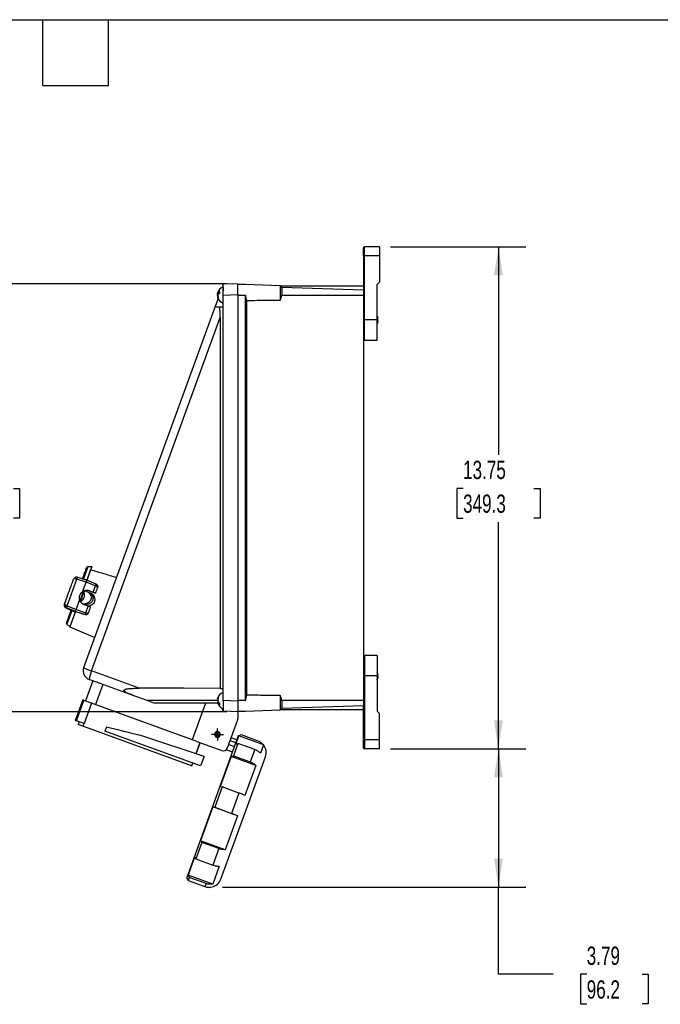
# Model space of a CAD drawing. Header units: inches. Extents: x 1.5 to 64.5, y 1.5 to 49.5.
# Tile 16 of 20: x 31.5 to 49, y 22.5 to 49.5. Entities that reach past the tile are written whole.
import ezdxf

# ---------------------------------------------------------------- set-up
doc = ezdxf.new("R2010")
doc.units = ezdxf.units.IN
doc.header["$LTSCALE"] = 6
doc.header["$MEASUREMENT"] = 0
doc.linetypes.add('CENTERX2', pattern=[0.8, 0.5, -0.1, 0.1, -0.1])
doc.layers.add('CENTER', color=40, linetype='CENTERX2')
doc.layers.add('DIMENSIONS', color=140, linetype='Continuous', lineweight=25)
doc.layers.add('TEXT', color=140, linetype='Continuous', lineweight=25)
doc.styles.add('SLDTEXTSTYLE0', font='TXT', dxfattribs={"width": 0.7})
doc.dimstyles.new('SLDDIMSTYLE0', dxfattribs={"dimtxt": 0.509766, "dimasz": 0.78, "dimexe": 0, "dimexo": 0.0625, "dimgap": 0.127441, "dimtad": 0, "dimtih": 1, "dimtoh": 1, "dimrnd": 1e-09, "dimzin": 12, "dimdsep": 46, "dimtxsty": 'SLDTEXTSTYLE0', "dimsah": 1, "dimcen": 0.09, "dimadec": 0, "dimazin": 3, "dimtfac": 1, "dimtofl": 0, "dimtmove": 0, "dimatfit": 3, "dimfxl": 0, "dimfrac": 2, "dimtolj": 1, "dimtzin": 12, "dimarcsym": 0})

# ---------------------------------------------------------------- blocks, each defined once
blk = doc.blocks.new('_D_7')
at = {"layer": 'DIMENSIONS'}
for p, q in [((41.627, 43.28), (45.339, 43.28)), ((44.589, 43.28), (44.589, 37.586)), ((43.62, 36.662), (43.449, 36.662)), ((43.449, 36.662), (43.449, 35.852)), ((45.559, 36.662), (45.73, 36.662)), ((45.73, 36.662), (45.73, 35.852)), ((43.449, 35.852), (43.62, 35.852)), ((44.589, 29.53), (44.589, 35.737)), ((45.73, 35.852), (45.559, 35.852)), ((41.627, 29.53), (45.339, 29.53))]:
    blk.add_line(p, q, dxfattribs=at)
for points in [[(44.589, 43.28), (44.469, 42.5), (44.709, 42.5)], [(44.589, 29.53), (44.709, 30.31), (44.469, 30.31)]]:
    blk.add_solid(points, dxfattribs=at)
at = {"layer": 'DIMENSIONS', "char_height": 0.5, "attachment_point": 1, "style": 'SLDTEXTSTYLE0'}
for s, insert in [('13.75', (43.62, 37.42)), ('349.3', (43.62, 36.496))]:
    blk.add_mtext(s, dxfattribs=dict(at, insert=insert))
blk = doc.blocks.new('_D_8')
at = {"layer": 'DIMENSIONS'}
for p, q in [((41.627, 29.53), (45.339, 29.53)), ((44.589, 29.53), (44.589, 25.743)), ((37.03, 25.743), (45.339, 25.743)), ((44.589, 23.355), (44.589, 25.743)), ((46.089, 23.355), (44.589, 23.355)), ((47.008, 23.355), (46.837, 23.355)), ((46.837, 23.355), (46.837, 22.544)), ((48.523, 23.355), (48.694, 23.355)), ((48.694, 23.355), (48.694, 22.544)), ((46.837, 22.544), (47.008, 22.544)), ((48.694, 22.544), (48.523, 22.544))]:
    blk.add_line(p, q, dxfattribs=at)
for points in [[(44.589, 29.53), (44.469, 28.75), (44.709, 28.75)], [(44.589, 25.743), (44.709, 26.523), (44.469, 26.523)]]:
    blk.add_solid(points, dxfattribs=at)
at = {"layer": 'DIMENSIONS', "char_height": 0.5, "attachment_point": 1, "style": 'SLDTEXTSTYLE0'}
for s, insert in [('3.79', (47.008, 24.113)), ('96.2', (47.008, 23.189))]:
    blk.add_mtext(s, dxfattribs=dict(at, insert=insert))
blk = doc.blocks.new('_D_9')
at = {"layer": 'DIMENSIONS'}
for p, q in [((37.147, 42.266), (29.579, 42.266)), ((30.329, 42.266), (30.329, 37.586)), ((29.359, 36.662), (29.188, 36.662)), ((29.188, 36.662), (29.188, 35.852)), ((31.298, 36.662), (31.469, 36.662)), ((31.469, 36.662), (31.469, 35.852)), ((29.188, 35.852), (29.359, 35.852)), ((30.329, 30.543), (30.329, 35.737)), ((31.469, 35.852), (31.298, 35.852)), ((37.147, 30.543), (29.579, 30.543))]:
    blk.add_line(p, q, dxfattribs=at)
for points in [[(30.329, 42.266), (30.209, 41.486), (30.449, 41.486)], [(30.329, 30.543), (30.449, 31.323), (30.209, 31.323)]]:
    blk.add_solid(points, dxfattribs=at)
at = {"layer": 'DIMENSIONS', "char_height": 0.5, "attachment_point": 1, "style": 'SLDTEXTSTYLE0'}
for s, insert in [('11.72', (29.359, 37.42)), ('297.8', (29.359, 36.496))]:
    blk.add_mtext(s, dxfattribs=dict(at, insert=insert))
blk = doc.blocks.new('SW_CENTERMARKSYMBOL_0')
at = {"layer": 'CENTER', "color": 0}
for p, q in [((-0.1, 0), (-0.164, 0)), ((0, 0), (-0.1, 0)), ((0, 0.1), (0, 0.164)), ((0, 0), (0, 0.1)), ((0, 0), (0, -0.1)), ((0, 0), (0.1, 0)), ((0.1, 0), (0.164, 0)), ((0, -0.1), (0, -0.164))]:
    blk.add_line(p, q, dxfattribs=at)

msp = doc.modelspace()

# ---------------------------------------------------------------- linework, layer by layer
for p, q in [((40.917, 43.03), (40.917, 43.28)), ((41.327, 43.28), (40.917, 43.28)), ((41.327, 43.28), (41.327, 43.03)), ((40.917, 43.03), (40.887, 43.03)), ((40.887, 43.03), (40.887, 42.09)), ((40.917, 41.28), (40.917, 43.03)), ((41.327, 43.03), (40.917, 43.03)), ((41.327, 43.03), (41.327, 42.31)), ((37.045, 42.252), (37.014, 42.167)), ((37.447, 42.266), (37.045, 42.252)), ((37.045, 41.957), (37.045, 42.252)), ((37.447, 41.972), (37.447, 42.266)), ((37.655, 42.244), (37.447, 42.251)), ((38.607, 42.211), (37.655, 42.244)), ((38.65, 42.168), (38.607, 42.211)), ((38.607, 42.211), (38.607, 41.82)), ((40.887, 42.202), (38.616, 42.202)), ((38.65, 42.168), (38.65, 41.958)), ((40.887, 42.09), (38.65, 42.168)), ((40.887, 42.09), (40.887, 41.958)), ((41.267, 42.25), (41.327, 42.31)), ((41.267, 41.28), (41.267, 42.25)), ((36.905, 41.868), (36.835, 41.676)), ((36.903, 42.038), (36.894, 42.005)), ((36.894, 42.005), (36.936, 41.999)), ((36.901, 42), (36.894, 41.972)), ((36.894, 41.972), (36.903, 41.962)), ((36.894, 41.944), (36.903, 41.954)), ((36.902, 41.912), (36.894, 41.944)), ((36.905, 41.904), (36.894, 41.915)), ((36.905, 41.912), (36.894, 41.911)), ((36.899, 42.021), (36.904, 42.038)), ((37.045, 41.957), (37.447, 41.972)), ((37.045, 41.629), (37.045, 41.957)), ((37.447, 41.972), (37.447, 30.838)), ((37.447, 41.958), (37.655, 41.958)), ((37.655, 30.852), (37.655, 41.958)), ((37.697, 30.999), (37.697, 41.811)), ((38.65, 41.958), (40.887, 41.958)), ((40.887, 41.958), (40.887, 30.852)), ((36.835, 41.676), (33.223, 31.75)), ((36.955, 41.628), (36.892, 41.628)), ((37.045, 41.629), (36.955, 41.628)), ((37.045, 31.181), (37.045, 41.629)), ((33.44, 31.665), (36.964, 41.345)), ((36.964, 41.345), (36.964, 31.181)), ((40.917, 41.28), (40.887, 41.28)), ((41.267, 41.28), (40.917, 41.28)), ((40.917, 40.72), (40.917, 41.28)), ((41.276, 41.37), (41.267, 41.389)), ((41.267, 41.317), (41.289, 41.318)), ((41.289, 41.3), (41.267, 41.301)), ((41.267, 40.72), (41.267, 41.28)), ((41.281, 41.359), (41.276, 41.37)), ((41.276, 41.368), (41.276, 41.37)), ((41.276, 41.275), (41.276, 41.29)), ((41.286, 41.318), (41.289, 41.307)), ((41.287, 41.33), (41.289, 41.33)), ((41.287, 41.312), (41.289, 41.312)), ((41.287, 41.307), (41.289, 41.307)), ((41.289, 41.312), (41.288, 41.318)), ((41.288, 41.312), (41.289, 41.312)), ((41.288, 41.308), (41.289, 41.308)), ((41.289, 41.307), (41.288, 41.305)), ((41.267, 41.17), (41.276, 41.19)), ((41.276, 41.19), (41.276, 41.209)), ((41.276, 41.19), (41.281, 41.201)), ((41.285, 41.241), (41.289, 41.241)), ((41.286, 41.241), (41.289, 41.252)), ((41.289, 41.229), (41.287, 41.23)), ((41.289, 41.252), (41.288, 41.254)), ((41.289, 41.248), (41.288, 41.241)), ((41.288, 41.248), (41.289, 41.248)), ((40.917, 40.72), (41.267, 40.72)), ((33.336, 34.518), (33.215, 34.186)), ((33.413, 34.437), (33.307, 34.144)), ((33.443, 34.518), (33.311, 34.156)), ((33.443, 34.518), (33.336, 34.518)), ((32.773, 33.447), (33.04, 34.178)), ((33.289, 34.096), (33.04, 34.178)), ((33.059, 34.23), (33.307, 34.147)), ((33.194, 33.834), (33.289, 34.096)), ((33.202, 34.198), (33.201, 34.205)), ((33.549, 33.996), (33.289, 34.096)), ((33.565, 34.04), (33.307, 34.147)), ((33.485, 33.821), (33.549, 33.996)), ((33.209, 33.832), (33.126, 33.604)), ((33.192, 33.829), (33.192, 33.829)), ((33.227, 33.837), (33.232, 33.851)), ((33.253, 33.858), (33.402, 33.803)), ((33.383, 33.859), (33.381, 33.855)), ((33.381, 33.855), (33.524, 33.803)), ((33.383, 33.859), (33.467, 33.828)), ((33.467, 33.828), (33.485, 33.821)), ((33.552, 33.795), (33.552, 33.794)), ((32.698, 33.495), (32.702, 33.505)), ((32.773, 33.447), (33.018, 33.35)), ((33.018, 33.35), (33.114, 33.616)), ((33.327, 33.443), (33.242, 33.474)), ((33.345, 33.436), (33.327, 33.443)), ((32.75, 33.381), (32.753, 33.391)), ((32.75, 33.381), (32.855, 33.339)), ((32.997, 33.295), (32.753, 33.391)), ((32.897, 33.312), (32.762, 32.942)), ((32.991, 33.276), (32.844, 32.873)), ((32.996, 33.291), (32.845, 32.875)), ((32.855, 33.339), (32.856, 33.342)), ((32.996, 33.291), (32.997, 33.293)), ((32.997, 33.295), (33.263, 33.211)), ((32.997, 33.295), (32.997, 33.293)), ((33.018, 33.35), (33.28, 33.259)), ((33.263, 33.211), (33.28, 33.259)), ((33.263, 33.211), (33.263, 33.21)), ((33.28, 33.259), (33.345, 33.436)), ((32.762, 32.942), (32.844, 32.873)), ((32.845, 32.875), (33.166, 32.737)), ((33.166, 32.737), (33.166, 32.736)), ((33.166, 32.736), (33.526, 32.583)), ((41.267, 32.09), (40.917, 32.09)), ((40.917, 32.09), (40.917, 31.53)), ((41.267, 32.09), (41.267, 31.53)), ((34.744, 31.19), (33.44, 31.665)), ((41.276, 31.548), (41.276, 31.61)), ((41.276, 31.579), (41.289, 31.581)), ((41.284, 31.578), (41.289, 31.579)), ((33.476, 31.392), (33.275, 30.841)), ((34.677, 30.955), (33.372, 31.43)), ((33.75, 31.292), (33.55, 30.741)), ((40.917, 31.53), (40.887, 31.53)), ((40.917, 31.53), (40.917, 29.78)), ((41.267, 31.53), (40.917, 31.53)), ((41.267, 31.53), (41.267, 30.56)), ((41.289, 31.478), (41.276, 31.481)), ((41.278, 31.483), (41.289, 31.48)), ((41.279, 31.543), (41.289, 31.545)), ((41.289, 31.5), (41.285, 31.501)), ((36.964, 31.181), (35.957, 31.19)), ((36.964, 31.181), (37.045, 31.181)), ((37.045, 30.852), (37.045, 31.181)), ((33.197, 30.869), (32.994, 30.31)), ((33.025, 30.299), (33.228, 30.858)), ((33.228, 30.858), (33.197, 30.869)), ((33.441, 30.78), (33.228, 30.858)), ((33.441, 30.78), (33.238, 30.222)), ((36.322, 29.732), (33.441, 30.78)), ((34.961, 30.852), (34.677, 30.955)), ((35.149, 30.783), (34.961, 30.852)), ((36.894, 30.852), (34.961, 30.852)), ((36.9, 30.783), (35.149, 30.783)), ((36.56, 30.783), (36.195, 29.778)), ((36.905, 30.899), (36.894, 30.901)), ((36.923, 30.807), (36.894, 30.802)), ((36.894, 30.802), (36.9, 30.783)), ((36.919, 30.806), (36.906, 30.809)), ((37.045, 30.852), (37.045, 30.557)), ((37.447, 30.838), (37.045, 30.852)), ((37.655, 30.852), (37.447, 30.852)), ((37.447, 30.838), (37.447, 30.543)), ((38.607, 30.989), (38.607, 30.599)), ((38.65, 30.852), (38.65, 30.641)), ((40.887, 30.852), (38.65, 30.852)), ((40.887, 30.852), (40.887, 30.719)), ((37.045, 30.557), (37.014, 30.643)), ((37.447, 30.543), (37.045, 30.557)), ((37.447, 30.558), (37.655, 30.565)), ((37.447, 30.543), (37.447, 30.348)), ((37.655, 30.565), (38.607, 30.599)), ((38.607, 30.599), (38.65, 30.641)), ((38.616, 30.608), (40.887, 30.608)), ((38.65, 30.641), (40.887, 30.719)), ((40.887, 29.78), (40.887, 30.719)), ((41.267, 30.56), (41.327, 30.5)), ((41.327, 29.78), (41.327, 30.5)), ((32.994, 30.31), (33.025, 30.299)), ((33.238, 30.222), (33.025, 30.299)), ((33.096, 30.273), (33.069, 30.198)), ((33.232, 30.224), (33.205, 30.149)), ((37.167, 29.557), (37.44, 30.305)), ((33.205, 30.149), (33.069, 30.198)), ((36.178, 29.067), (33.205, 30.149)), ((33.846, 30.125), (33.806, 30.015)), ((36.429, 29.06), (33.806, 30.015)), ((36.853, 29.898), (36.879, 29.971)), ((36.888, 29.995), (36.889, 29.998)), ((36.892, 30.005), (36.892, 30.005)), ((36.931, 29.952), (36.904, 29.879)), ((36.941, 29.979), (36.939, 29.976)), ((36.523, 29.318), (34.842, 29.879)), ((37.46, 29.882), (36.048, 26.002)), ((36.408, 29.7), (36.297, 29.393)), ((36.308, 29.389), (36.42, 29.696)), ((36.322, 29.732), (37.007, 29.482)), ((36.899, 29.878), (36.856, 29.894)), ((37.391, 29.692), (37.237, 29.749)), ((37.423, 29.779), (37.269, 29.835)), ((37.449, 29.676), (37.327, 29.34)), ((37.473, 29.888), (37.388, 29.655)), ((37.388, 29.655), (37.449, 29.676)), ((37.912, 29.508), (37.449, 29.676)), ((37.473, 29.888), (37.46, 29.882)), ((37.473, 29.888), (37.537, 29.918)), ((38.149, 29.642), (37.473, 29.888)), ((37.537, 29.918), (38, 29.75)), ((40.917, 29.78), (40.887, 29.78)), ((40.917, 29.78), (40.917, 29.53)), ((41.327, 29.78), (40.917, 29.78)), ((41.327, 29.53), (41.327, 29.78)), ((37.299, 29.438), (37.126, 29.5)), ((37.201, 29.649), (37.355, 29.593)), ((37.912, 29.508), (37.789, 29.172)), ((38.149, 29.642), (38.065, 29.409)), ((41.327, 29.53), (40.917, 29.53)), ((36.205, 29.142), (36.178, 29.067)), ((36.189, 29.062), (36.217, 29.137)), ((36.523, 29.318), (36.429, 29.06)), ((37.266, 29.319), (36.967, 28.499)), ((36.982, 25.96), (38.203, 29.314)), ((37.266, 29.319), (37.327, 29.34)), ((37.942, 29.073), (37.266, 29.319)), ((37.327, 29.34), (37.789, 29.172)), ((36.189, 29.062), (36.178, 29.067)), ((37.942, 29.073), (37.644, 28.253)), ((37.017, 28.489), (36.814, 27.931)), ((36.967, 28.499), (37.017, 28.489)), ((37.479, 28.32), (37.017, 28.489)), ((37.479, 28.32), (37.276, 27.762)), ((36.764, 27.941), (36.427, 27.014)), ((37.441, 27.695), (36.764, 27.941)), ((36.764, 27.941), (36.814, 27.931)), ((36.814, 27.931), (37.276, 27.762)), ((37.441, 27.695), (37.103, 26.768)), ((36.464, 26.969), (36.299, 26.516)), ((36.427, 27.014), (36.464, 26.969)), ((37.103, 26.768), (36.427, 27.014)), ((36.926, 26.8), (36.464, 26.969)), ((36.926, 26.8), (36.761, 26.348)), ((36.262, 26.561), (36.084, 26.071)), ((36.262, 26.561), (36.299, 26.516)), ((36.299, 26.516), (36.761, 26.348)), ((36.938, 26.315), (36.76, 25.825)), ((36.048, 26.002), (36.054, 25.989)), ((36.054, 25.989), (36.084, 25.925)), ((36.084, 26.071), (36.114, 26.007)), ((36.76, 25.825), (36.084, 26.071)), ((36.114, 26.007), (36.084, 25.925)), ((36.084, 25.925), (36.546, 25.756)), ((36.576, 25.839), (36.114, 26.007)), ((36.576, 25.839), (36.546, 25.756))]:
    msp.add_line(p, q)
at = {"flags": 128}
for points in [[(41.287, 41.241), (41.288, 41.245), (41.289, 41.252)], [(33.28, 33.259), (33.294, 33.255), (33.307, 33.251), (33.32, 33.25), (33.331, 33.249), (33.341, 33.249), (33.348, 33.251), (33.354, 33.254), (33.357, 33.258)], [(41.289, 31.56), (41.285, 31.574), (41.284, 31.578)], [(41.289, 31.5), (41.285, 31.485), (41.284, 31.481)], [(41.289, 31.48), (41.288, 31.478), (41.288, 31.478)]]:
    msp.add_lwpolyline(points, dxfattribs=at)
for centre, radius, start, end in [((40.917, 43.25), 0.03, 90, 180), ((37.124, 41.958), 0.236, 109.7666, 160.1413), ((37.124, 41.958), 0.236, 199.9501, 249.982), ((41.246, 41.277), 0.0596, 44.5063, 69.1178), ((41.245, 41.344), 0.0622, 291.3973, 314.9786), ((41.245, 41.216), 0.0622, 45.0214, 68.6027), ((41.068, 41.29), 0.222, 7.2672, 20.3604), ((41.205, 41.34), 0.0904, 322.6255, 330.0683), ((41.205, 41.22), 0.0904, 29.9317, 37.3745), ((41.089, 41.291), 0.204, 11.2095, 19.5081), ((41.257, 41.319), 0.0331, 19.6245, 32.0258), ((41.052, 41.27), 0.238, 7.2067, 11.6759), ((41.05, 41.29), 0.241, 340.3566, 352.7646), ((41.068, 41.269), 0.222, 339.6396, 352.7328), ((41.088, 41.269), 0.204, 337.1623, 348.783), ((40.917, 40.75), 0.03, 180, 270), ((33.336, 34.488), 0.03, 90, 160), ((33.03, 34.144), 0.09, 90, 160), ((33.03, 34.144), 0.09, 71.5123, 90), ((32.783, 33.464), 0.09, 160.008, 248.481), ((32.782, 33.465), 0.09, 160.0119, 248.5127), ((32.786, 33.474), 0.09, 160.0119, 248.5127), ((33.286, 33.282), 0.075, 252.487, 339.9884), ((32.782, 32.965), 0.03, 160, 230), ((40.917, 32.06), 0.03, 90, 180), ((33.458, 31.665), 0.25, 160, 250), ((34.205, 33.929), 2.39, 245.7356, 251.3393), ((34.299, 31.289), 0.937, 156.3428, 171.3407), ((41.058, 31.53), 0.236, 12.9765, 27.6754), ((41.208, 31.564), 0.0823, 12.0925, 33.8232), ((41.135, 31.509), 0.157, 13.0669, 25.2937), ((41.246, 31.575), 0.0456, 332.7108, 340.4909), ((41.131, 31.552), 0.162, 327.3353, 346.7785), ((41.131, 31.515), 0.162, 327.3715, 346.7423), ((41.058, 31.53), 0.236, 332.3246, 347.0235), ((41.165, 31.489), 0.126, 11.5721, 27.9184), ((41.176, 31.567), 0.114, 340.9361, 348.8169), ((41.246, 31.484), 0.0456, 19.5091, 27.2892), ((37.124, 30.852), 0.236, 109.7798, 163.0112), ((37.124, 30.852), 0.236, 197.0095, 249.9406), ((37.322, 30.348), 0.125, 340, 360), ((36.892, 29.925), 0.0795, 90, 89.9477), ((36.892, 29.925), 0.0696, 93.2802, 46.7198), ((36.892, 29.925), 0.0475, 105.3855, 214.6145), ((36.892, 29.925), 0.064, 44.2031, 96.0054), ((36.892, 29.925), 0.0475, 285.3855, 34.6145), ((36.892, 29.925), 0.0475, 220.9122, 279.0878), ((37.05, 29.6), 0.125, 250, 340), ((37.883, 29.431), 0.34, 340, 36.075), ((40.917, 29.56), 0.03, 180, 270), ((36.662, 26.076), 0.34, 283.9678, 340)]:
    msp.add_arc(centre, radius, start, end)
for centre, major_axis, ratio, start_param, end_param in [((37.931, 41.958), (0.276, 0), 0.99939, 3.141593, 3.702688), ((36.87, 41.04), (0.037, 0.791), 0.108987, 5.113574, 5.55574), ((33.021, 33.75), (0.222, -0.063), 0.865202, 5.47284, 6.966214), ((35.343, 30.852), (4.919, 0), 0.06938, 1.44567, 1.692918), ((37.931, 30.852), (0.276, 0), 0.99939, 2.580498, 3.141593), ((34.823, 29.827), (1.834, -0.47), 0.028718, 1.567963, 2.140114)]:
    msp.add_ellipse(centre, major_axis=major_axis, ratio=ratio, start_param=start_param, end_param=end_param)
for points, knots in [([(40.887, 43.03), (40.887, 43.088), (40.887, 43.144), (40.887, 43.227), (40.887, 43.25), (40.887, 43.25)], [0, 0, 0, 0, 0.5, 0.5, 1, 1, 1, 1]), ([(37.045, 42.177), (37.045, 42.177), (37.045, 42.176), (37.045, 42.139), (37.045, 42.094), (37.045, 42.072)], [0, 0, 0, 0, 0.2593158, 0.6416437, 1, 1, 1, 1]), ([(36.894, 42.005), (36.894, 42.006), (36.895, 42.009), (36.898, 42.014), (36.901, 42.02), (36.906, 42.027), (36.912, 42.034), (36.92, 42.041), (36.927, 42.047), (36.936, 42.053), (36.943, 42.057), (36.946, 42.059)], [0, 0, 0, 0, 0.059625, 0.125639, 0.250733, 0.366707, 0.501537, 0.618842, 0.750724, 0.869354, 1, 1, 1, 1]), ([(36.894, 41.963), (36.894, 41.965), (36.895, 41.969), (36.896, 41.975), (36.897, 41.98), (36.899, 41.988), (36.902, 41.998), (36.905, 42.005), (36.906, 42.009)], [0, 0, 0, 0, 0.121784, 0.250409, 0.371366, 0.500025, 0.73486, 1, 1, 1, 1]), ([(36.946, 42.007), (36.944, 42.006), (36.941, 42.004), (36.936, 42.001), (36.932, 41.998), (36.926, 41.994), (36.92, 41.989), (36.912, 41.982), (36.906, 41.975), (36.901, 41.968), (36.898, 41.962), (36.895, 41.957), (36.894, 41.954), (36.894, 41.953)], [0, 0, 0, 0, 0.066764, 0.130535, 0.191312, 0.249098, 0.38094, 0.498248, 0.633073, 0.749072, 0.874241, 0.940317, 1, 1, 1, 1]), ([(36.894, 41.953), (36.894, 41.951), (36.895, 41.947), (36.896, 41.941), (36.897, 41.936), (36.899, 41.928), (36.902, 41.918), (36.905, 41.911), (36.906, 41.907)], [0, 0, 0, 0, 0.1217868, 0.2504088, 0.3713669, 0.5000247, 0.7348578, 1, 1, 1, 1]), ([(36.894, 41.915), (36.894, 41.913), (36.895, 41.909), (36.896, 41.903), (36.897, 41.897), (36.899, 41.89), (36.902, 41.88), (36.905, 41.872), (36.906, 41.868)], [0, 0, 0, 0, 0.121787, 0.250409, 0.371367, 0.500025, 0.734858, 1, 1, 1, 1]), ([(36.906, 41.868), (36.905, 41.871), (36.903, 41.875), (36.901, 41.882), (36.899, 41.889), (36.897, 41.895), (36.896, 41.9), (36.895, 41.906), (36.894, 41.909), (36.894, 41.911)], [0, 0, 0, 0, 0.180143, 0.346749, 0.499994, 0.62861, 0.7496, 0.8782, 1, 1, 1, 1]), ([(36.946, 42.059), (36.946, 42.057), (36.946, 42.054), (36.946, 42.048), (36.946, 42.041), (36.946, 42.033), (36.946, 42.021), (36.946, 42.012), (36.946, 42.007)], [0, 0, 0, 0, 0.125012, 0.250025, 0.37504, 0.50006, 0.750038, 1, 1, 1, 1]), ([(37.697, 41.811), (37.88, 41.813), (38.063, 41.815), (38.247, 41.816), (38.367, 41.818), (38.487, 41.819), (38.607, 41.82)], [0, 0, 0, 0, 0.01397108, 0.01397108, 0.01397108, 0.02313501, 0.02313501, 0.02313501, 0.02313501]), ([(38.607, 41.82), (38.619, 41.841), (38.63, 41.863), (38.641, 41.898), (38.644, 41.909), (38.649, 41.934), (38.65, 41.946), (38.65, 41.958)], [0, 0, 0, 0, 0.5, 0.5, 0.75, 0.75, 1, 1, 1, 1]), ([(36.892, 41.628), (36.88, 41.627), (36.87, 41.628), (36.856, 41.63), (36.852, 41.631), (36.845, 41.634), (36.842, 41.636), (36.837, 41.639), (36.835, 41.642), (36.833, 41.647), (36.832, 41.65), (36.831, 41.659), (36.832, 41.667), (36.835, 41.676)], [0, 0, 0, 0, 0.25, 0.25, 0.375, 0.375, 0.5, 0.5, 0.625, 0.625, 0.75, 0.75, 1, 1, 1, 1]), ([(33.201, 34.205), (33.218, 34.252), (33.253, 34.349), (33.288, 34.444), (33.307, 34.495), (33.306, 34.493), (33.306, 34.492)], [0, 0, 0, 0, 0.275708, 0.560674, 0.845712, 1, 1, 1, 1]), ([(33.413, 34.437), (33.53, 34.402), (33.767, 34.332), (34.004, 34.261), (34.124, 34.225)], [0, 0, 0, 0, 0.493204, 1, 1, 1, 1]), ([(32.702, 33.505), (32.704, 33.511), (32.708, 33.523), (32.715, 33.541), (32.721, 33.559), (32.728, 33.577), (32.734, 33.595), (32.741, 33.614), (32.748, 33.632), (32.755, 33.651), (32.769, 33.692), (32.793, 33.755), (32.824, 33.842), (32.856, 33.928), (32.88, 33.997), (32.899, 34.047), (32.911, 34.079), (32.922, 34.112), (32.934, 34.144), (32.942, 34.165), (32.945, 34.175)], [0, 0, 0, 0, 0.0275858, 0.0551317, 0.0826496, 0.1101511, 0.1376482, 0.1651525, 0.192676, 0.2202303, 0.2478271, 0.3738874, 0.5000048, 0.6260647, 0.7521824, 0.8018055, 0.85133, 0.9008247, 0.9503585, 1, 1, 1, 1]), ([(33.04, 34.178), (33.029, 34.182), (33.018, 34.185), (32.997, 34.189), (32.987, 34.19), (32.969, 34.189), (32.962, 34.188), (32.951, 34.183), (32.947, 34.179), (32.945, 34.175)], [0, 0, 0, 0, 0.25, 0.25, 0.5, 0.5, 0.75, 0.75, 1, 1, 1, 1]), ([(33.04, 34.178), (33.04, 34.18), (33.042, 34.184), (33.044, 34.189), (33.046, 34.196), (33.048, 34.203), (33.051, 34.21), (33.053, 34.216), (33.054, 34.22), (33.055, 34.223), (33.057, 34.226), (33.058, 34.228), (33.058, 34.23), (33.058, 34.23), (33.059, 34.23)], [0, 0, 0, 0, 0.052146, 0.116773, 0.193878, 0.283457, 0.385504, 0.500013, 0.555562, 0.622228, 0.700009, 0.788901, 0.888899, 1, 1, 1, 1]), ([(33.201, 34.2), (33.2, 34.197), (33.198, 34.191), (33.195, 34.186), (33.196, 34.184), (33.197, 34.184)], [0, 0, 0, 0, 0.453033, 0.884236, 1, 1, 1, 1]), ([(33.215, 34.186), (33.213, 34.187), (33.207, 34.191), (33.202, 34.195), (33.202, 34.197), (33.202, 34.198)], [0, 0, 0, 0, 0.342385, 0.76901, 1, 1, 1, 1]), ([(33.215, 34.186), (33.231, 34.181), (33.263, 34.171), (33.295, 34.161), (33.311, 34.156)], [0, 0, 0, 0, 0.4937647, 1, 1, 1, 1]), ([(33.307, 34.147), (33.308, 34.147), (33.307, 34.146), (33.307, 34.144), (33.306, 34.143), (33.304, 34.136), (33.302, 34.13), (33.296, 34.115), (33.293, 34.106), (33.289, 34.096)], [0, 0, 0, 0, 0.0471083, 0.0471083, 0.0942133, 0.0942133, 0.1834751, 0.1834751, 0.2727671, 0.2727671, 0.2727671, 0.2727671]), ([(33.549, 33.996), (33.552, 34.005), (33.555, 34.013), (33.56, 34.026), (33.562, 34.031), (33.564, 34.037), (33.564, 34.038), (33.565, 34.04), (33.565, 34.04), (33.565, 34.04)], [0, 0, 0, 0, 0.089292, 0.089292, 0.1785538, 0.1785538, 0.2256588, 0.2256588, 0.2727671, 0.2727671, 0.2727671, 0.2727671]), ([(33.606, 33.943), (33.607, 33.947), (33.607, 33.951), (33.603, 33.96), (33.599, 33.965), (33.588, 33.975), (33.582, 33.98), (33.566, 33.988), (33.558, 33.993), (33.549, 33.996)], [0, 0, 0, 0, 0.25, 0.25, 0.5, 0.5, 0.75, 0.75, 1, 1, 1, 1]), ([(33.565, 34.04), (33.574, 34.036), (33.582, 34.031), (33.595, 34.018), (33.601, 34.01), (33.609, 33.992), (33.611, 33.983), (33.611, 33.964), (33.61, 33.954), (33.607, 33.945)], [0, 0, 0, 0, 0.25, 0.25, 0.5, 0.5, 0.75, 0.75, 1, 1, 1, 1]), ([(33.611, 33.969), (33.61, 33.977), (33.609, 33.992), (33.599, 34.012), (33.584, 34.029), (33.571, 34.036), (33.565, 34.039)], [0, 0, 0, 0, 0.260126, 0.512922, 0.757627, 1, 1, 1, 1]), ([(33.114, 33.616), (33.114, 33.619), (33.112, 33.625), (33.111, 33.633), (33.109, 33.642), (33.108, 33.651), (33.108, 33.66), (33.108, 33.669), (33.108, 33.685), (33.111, 33.708), (33.119, 33.738), (33.132, 33.765), (33.146, 33.787), (33.159, 33.803), (33.17, 33.814), (33.181, 33.825), (33.189, 33.831), (33.194, 33.834)], [0, 0, 0, 0, 0.036297, 0.072416, 0.108427, 0.144395, 0.180391, 0.216481, 0.252733, 0.376398, 0.50002, 0.623614, 0.747308, 0.810618, 0.873594, 0.9366, 1, 1, 1, 1]), ([(33.119, 33.732), (33.123, 33.743), (33.133, 33.767), (33.158, 33.801), (33.18, 33.82), (33.192, 33.829)], [0, 0, 0, 0, 0.2733382, 0.637193, 1, 1, 1, 1]), ([(33.131, 33.573), (33.133, 33.579), (33.139, 33.596), (33.151, 33.629), (33.164, 33.665), (33.174, 33.691), (33.183, 33.717), (33.197, 33.754), (33.213, 33.799), (33.222, 33.825), (33.227, 33.837), (33.227, 33.837)], [0, 0, 0, 0, 0.101318, 0.28483, 0.363086, 0.437956, 0.51272, 0.591083, 0.774594, 0.997286, 1, 1, 1, 1]), ([(33.195, 33.743), (33.189, 33.727), (33.183, 33.712), (33.172, 33.68), (33.166, 33.664), (33.155, 33.634), (33.151, 33.619), (33.142, 33.592), (33.138, 33.579), (33.134, 33.567)], [0, 0, 0, 0, 0.25, 0.25, 0.5, 0.5, 0.75, 0.75, 1, 1, 1, 1]), ([(33.381, 33.855), (33.379, 33.856), (33.373, 33.858), (33.365, 33.86), (33.356, 33.862), (33.348, 33.864), (33.339, 33.866), (33.33, 33.867), (33.321, 33.867), (33.312, 33.867), (33.302, 33.867), (33.293, 33.867), (33.279, 33.865), (33.259, 33.861), (33.238, 33.855), (33.22, 33.847), (33.206, 33.839), (33.197, 33.833), (33.192, 33.829)], [0, 0, 0, 0, 0.042785, 0.086097, 0.129942, 0.174322, 0.219242, 0.264705, 0.310716, 0.357277, 0.404393, 0.452066, 0.500301, 0.615732, 0.750437, 0.833613, 0.916801, 1, 1, 1, 1]), ([(33.194, 33.834), (33.196, 33.835), (33.2, 33.838), (33.207, 33.843), (33.214, 33.847), (33.221, 33.85), (33.229, 33.854), (33.241, 33.859), (33.26, 33.865), (33.285, 33.87), (33.31, 33.872), (33.333, 33.871), (33.352, 33.868), (33.368, 33.864), (33.378, 33.861), (33.383, 33.859)], [0, 0, 0, 0, 0.041103, 0.082087, 0.123016, 0.163951, 0.204955, 0.246092, 0.371532, 0.496724, 0.630567, 0.763908, 0.842833, 0.921372, 1, 1, 1, 1]), ([(33.228, 33.823), (33.223, 33.811), (33.217, 33.799), (33.206, 33.772), (33.201, 33.757), (33.195, 33.743)], [0, 0, 0, 0, 0.5, 0.5, 1, 1, 1, 1]), ([(33.356, 33.82), (33.374, 33.801), (33.407, 33.765), (33.428, 33.702), (33.43, 33.643), (33.412, 33.592), (33.376, 33.547), (33.318, 33.512), (33.254, 33.493), (33.21, 33.497), (33.196, 33.499)], [0, 0, 0, 0, 0.158382, 0.291195, 0.399294, 0.507847, 0.606996, 0.739399, 0.912413, 1, 1, 1, 1]), ([(33.402, 33.803), (33.422, 33.794), (33.46, 33.776), (33.502, 33.726), (33.527, 33.666), (33.529, 33.601), (33.511, 33.539), (33.474, 33.487), (33.422, 33.452), (33.377, 33.435), (33.35, 33.437), (33.346, 33.437)], [0, 0, 0, 0, 0.121669, 0.243245, 0.367023, 0.491189, 0.612016, 0.730134, 0.849516, 0.972498, 1, 1, 1, 1]), ([(33.407, 33.807), (33.417, 33.797), (33.443, 33.772), (33.472, 33.72), (33.478, 33.677), (33.48, 33.655)], [0, 0, 0, 0, 0.248535, 0.624379, 1, 1, 1, 1]), ([(33.485, 33.821), (33.487, 33.821), (33.49, 33.82), (33.496, 33.818), (33.501, 33.816), (33.506, 33.814), (33.511, 33.812), (33.516, 33.81), (33.52, 33.808), (33.525, 33.807), (33.529, 33.805), (33.535, 33.803), (33.542, 33.8), (33.547, 33.798), (33.55, 33.796), (33.552, 33.795), (33.552, 33.795), (33.552, 33.795)], [0, 0, 0, 0, 0.048207, 0.096782, 0.145736, 0.195078, 0.244819, 0.294968, 0.345533, 0.396524, 0.447947, 0.499809, 0.620599, 0.749656, 0.823841, 0.907294, 1, 1, 1, 1]), ([(33.552, 33.794), (33.552, 33.794), (33.552, 33.794), (33.551, 33.794), (33.551, 33.794), (33.55, 33.794), (33.549, 33.795), (33.548, 33.795), (33.547, 33.795), (33.543, 33.796), (33.54, 33.798), (33.535, 33.799), (33.53, 33.801), (33.526, 33.803), (33.524, 33.803)], [0, 0, 0, 0, 0.069073, 0.130457, 0.184153, 0.230163, 0.268488, 0.299128, 0.404474, 0.500692, 0.632688, 0.758563, 0.881179, 1, 1, 1, 1]), ([(33.606, 33.943), (33.606, 33.944), (33.606, 33.944), (33.606, 33.945), (33.606, 33.945), (33.607, 33.945), (33.607, 33.945), (33.607, 33.945), (33.607, 33.945), (33.607, 33.945)], [0, 0, 0, 0, 0.002849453, 0.002849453, 0.005678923, 0.005678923, 0.007186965, 0.007186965, 0.00870484, 0.00870484, 0.00870484, 0.00870484]), ([(32.702, 33.505), (32.7, 33.501), (32.701, 33.497), (32.707, 33.487), (32.712, 33.482), (32.725, 33.471), (32.733, 33.466), (32.752, 33.455), (32.763, 33.451), (32.773, 33.447)], [0, 0, 0, 0, 0.25, 0.25, 0.5, 0.5, 0.75, 0.75, 1, 1, 1, 1]), ([(32.753, 33.391), (32.753, 33.391), (32.753, 33.391), (32.753, 33.392), (32.754, 33.393), (32.754, 33.394), (32.754, 33.395), (32.755, 33.397), (32.756, 33.399), (32.756, 33.4), (32.757, 33.402), (32.757, 33.404), (32.758, 33.405), (32.759, 33.41), (32.762, 33.417), (32.766, 33.428), (32.77, 33.438), (32.772, 33.444), (32.773, 33.447)], [0, 0, 0, 0, 0.056972, 0.111166, 0.162581, 0.211218, 0.257075, 0.300154, 0.340454, 0.377975, 0.412716, 0.444678, 0.47386, 0.500264, 0.667204, 0.806166, 0.917108, 1, 1, 1, 1]), ([(33.242, 33.474), (33.24, 33.475), (33.235, 33.477), (33.228, 33.48), (33.221, 33.483), (33.214, 33.487), (33.207, 33.491), (33.195, 33.498), (33.179, 33.511), (33.162, 33.528), (33.149, 33.543), (33.139, 33.557), (33.132, 33.571), (33.125, 33.585), (33.119, 33.6), (33.116, 33.611), (33.114, 33.616)], [0, 0, 0, 0, 0.039355, 0.07863, 0.117883, 0.157176, 0.196568, 0.236117, 0.369437, 0.503284, 0.601831, 0.677887, 0.753974, 0.836089, 0.91793, 1, 1, 1, 1]), ([(33.48, 33.655), (33.479, 33.639), (33.477, 33.608), (33.456, 33.565), (33.424, 33.53), (33.372, 33.496), (33.301, 33.474), (33.246, 33.482), (33.221, 33.485)], [0, 0, 0, 0, 0.131809, 0.263622, 0.395722, 0.527955, 0.790561, 1, 1, 1, 1]), ([(32.753, 32.975), (32.754, 32.976), (32.754, 32.976), (32.754, 32.977), (32.755, 32.978), (32.755, 32.98), (32.756, 32.982), (32.757, 32.984), (32.758, 32.987), (32.759, 32.99), (32.76, 32.993), (32.761, 32.997), (32.765, 33.007), (32.773, 33.028), (32.787, 33.067), (32.804, 33.114), (32.82, 33.158), (32.832, 33.192), (32.84, 33.213), (32.848, 33.235), (32.856, 33.257), (32.864, 33.28), (32.87, 33.296), (32.873, 33.304)], [0, 0, 0, 0, 0.022534, 0.04504, 0.067527, 0.090007, 0.112488, 0.134981, 0.157497, 0.180045, 0.202635, 0.225278, 0.247984, 0.374592, 0.501716, 0.627929, 0.754589, 0.795541, 0.836393, 0.877204, 0.918035, 0.958947, 1, 1, 1, 1]), ([(32.855, 33.34), (32.858, 33.338), (32.863, 33.335), (32.869, 33.329), (32.873, 33.321), (32.873, 33.315), (32.874, 33.312)], [0, 0, 0, 0, 0.2485615, 0.4979661, 0.7480387, 1, 1, 1, 1]), ([(32.874, 33.312), (32.874, 33.312), (32.874, 33.316), (32.872, 33.324), (32.865, 33.334), (32.858, 33.337), (32.855, 33.339)], [0, 0, 0, 0, 0.006359, 0.337572, 0.668786, 1, 1, 1, 1]), ([(32.856, 33.342), (32.856, 33.342), (32.856, 33.342), (32.857, 33.342), (32.857, 33.342), (32.859, 33.342), (32.861, 33.341), (32.865, 33.34), (32.871, 33.338), (32.876, 33.336), (32.882, 33.334), (32.888, 33.332), (32.891, 33.33), (32.893, 33.33)], [0, 0, 0, 0, 0.06324, 0.125841, 0.188011, 0.249966, 0.376197, 0.49964, 0.626048, 0.750405, 0.83595, 0.918724, 1, 1, 1, 1]), ([(32.856, 33.342), (32.862, 33.34), (32.875, 33.329), (32.876, 33.312), (32.873, 33.304)], [0, 0, 0, 0, 0.428571, 1, 1, 1, 1]), ([(32.873, 33.304), (32.875, 33.308), (32.88, 33.313), (32.892, 33.313), (32.897, 33.312)], [-0.2107664, -0.2107664, -0.2107664, -0.2107664, -0.0903284, 0, 0, 0, 0]), ([(32.893, 33.33), (32.91, 33.323), (32.944, 33.31), (32.979, 33.297), (32.996, 33.291)], [0, 0, 0, 0, 0.492592, 1, 1, 1, 1]), ([(32.991, 33.276), (32.975, 33.282), (32.944, 33.294), (32.912, 33.306), (32.897, 33.312)], [0, 0, 0, 0, 0.506235, 1, 1, 1, 1]), ([(32.996, 33.291), (32.996, 33.291), (32.996, 33.29), (32.996, 33.29), (32.995, 33.289), (32.995, 33.288), (32.994, 33.286), (32.993, 33.284), (32.992, 33.28), (32.991, 33.278), (32.991, 33.276)], [0, 0, 0, 0, 0.099619, 0.198491, 0.29755, 0.397724, 0.499909, 0.671661, 0.836571, 1, 1, 1, 1]), ([(33.018, 33.35), (33.012, 33.335), (33.007, 33.321), (33, 33.302), (32.998, 33.296), (32.997, 33.295)], [0, 0, 0, 0, 0.5, 0.5, 1, 1, 1, 1]), ([(32.997, 33.293), (33.041, 33.279), (33.129, 33.251), (33.218, 33.224), (33.263, 33.21)], [0, 0, 0, 0, 0.497167, 1, 1, 1, 1]), ([(33.263, 33.21), (33.264, 33.209), (33.267, 33.208), (33.272, 33.207), (33.277, 33.207), (33.282, 33.206), (33.287, 33.206), (33.295, 33.207), (33.306, 33.209), (33.319, 33.214), (33.331, 33.222), (33.341, 33.23), (33.347, 33.239), (33.352, 33.247), (33.355, 33.253), (33.356, 33.256)], [0, 0, 0, 0, 0.041535, 0.083534, 0.12601, 0.168977, 0.212446, 0.256431, 0.376379, 0.507373, 0.618714, 0.75404, 0.835953, 0.91794, 1, 1, 1, 1]), ([(33.412, 33.41), (33.412, 33.41), (33.412, 33.41), (33.411, 33.41), (33.41, 33.411), (33.41, 33.411), (33.408, 33.412), (33.406, 33.413), (33.401, 33.415), (33.394, 33.418), (33.386, 33.421), (33.379, 33.424), (33.371, 33.427), (33.362, 33.43), (33.354, 33.433), (33.348, 33.435), (33.345, 33.436)], [0, 0, 0, 0, 0.047489, 0.092684, 0.135583, 0.176185, 0.214488, 0.250492, 0.379399, 0.500364, 0.586483, 0.671411, 0.755185, 0.837845, 0.919434, 1, 1, 1, 1]), ([(33.356, 33.257), (33.356, 33.257), (33.356, 33.257), (33.356, 33.258), (33.356, 33.258), (33.357, 33.258)], [0, 0, 0, 0, 0.5, 0.5, 1, 1, 1, 1]), ([(34.677, 30.955), (34.642, 30.968), (34.608, 30.98), (34.539, 31.007), (34.506, 31.02), (34.456, 31.042), (34.439, 31.049), (34.407, 31.064), (34.392, 31.072), (34.37, 31.085), (34.363, 31.09), (34.349, 31.099), (34.343, 31.104), (34.335, 31.113), (34.333, 31.115), (34.33, 31.121), (34.328, 31.124), (34.327, 31.13), (34.326, 31.133), (34.328, 31.138), (34.329, 31.141), (34.335, 31.148), (34.341, 31.152), (34.354, 31.158), (34.362, 31.161), (34.385, 31.168), (34.402, 31.171), (34.436, 31.176), (34.454, 31.178), (34.49, 31.181), (34.508, 31.183), (34.561, 31.186), (34.598, 31.187), (34.67, 31.189), (34.707, 31.19), (34.744, 31.19)], [0, 0, 0, 0, 0.125, 0.125, 0.25, 0.25, 0.3125, 0.3125, 0.375, 0.375, 0.40625, 0.40625, 0.4375, 0.4375, 0.453125, 0.453125, 0.46875, 0.46875, 0.484375, 0.484375, 0.5, 0.5, 0.53125, 0.53125, 0.5625, 0.5625, 0.625, 0.625, 0.6875, 0.6875, 0.75, 0.75, 0.875, 0.875, 1, 1, 1, 1]), ([(36.894, 30.901), (36.894, 30.902), (36.895, 30.906), (36.896, 30.911), (36.897, 30.916), (36.899, 30.922), (36.902, 30.93), (36.905, 30.937), (36.906, 30.94)], [0, 0, 0, 0, 0.121787, 0.250409, 0.371367, 0.500025, 0.734858, 1, 1, 1, 1]), ([(36.906, 30.894), (36.905, 30.891), (36.903, 30.886), (36.901, 30.879), (36.899, 30.873), (36.897, 30.867), (36.896, 30.861), (36.895, 30.856), (36.894, 30.852), (36.894, 30.851)], [0, 0, 0, 0, 0.1801433, 0.3467494, 0.4999937, 0.6286098, 0.7496004, 0.8782004, 1, 1, 1, 1]), ([(36.894, 30.851), (36.894, 30.849), (36.895, 30.846), (36.898, 30.84), (36.901, 30.833), (36.906, 30.825), (36.912, 30.816), (36.92, 30.808), (36.927, 30.8), (36.936, 30.793), (36.943, 30.788), (36.946, 30.786)], [0, 0, 0, 0, 0.059622, 0.125639, 0.250733, 0.366704, 0.501537, 0.618841, 0.750724, 0.869354, 1, 1, 1, 1]), ([(36.946, 30.737), (36.944, 30.738), (36.941, 30.741), (36.936, 30.745), (36.932, 30.748), (36.926, 30.753), (36.92, 30.76), (36.912, 30.768), (36.906, 30.776), (36.901, 30.785), (36.898, 30.792), (36.895, 30.798), (36.894, 30.801), (36.894, 30.802)], [0, 0, 0, 0, 0.066764, 0.130534, 0.191312, 0.249098, 0.380938, 0.498248, 0.633069, 0.749072, 0.874241, 0.940314, 1, 1, 1, 1]), ([(36.946, 30.786), (36.946, 30.783), (36.946, 30.779), (36.946, 30.772), (36.946, 30.766), (36.946, 30.758), (36.946, 30.748), (36.946, 30.741), (36.946, 30.737)], [0, 0, 0, 0, 0.12501, 0.250022, 0.375039, 0.50006, 0.750035, 1, 1, 1, 1]), ([(38.607, 30.989), (38.444, 30.991), (38.282, 30.993), (38.119, 30.994), (37.978, 30.996), (37.838, 30.997), (37.697, 30.999)], [0, 0, 0, 0, 0.01241081, 0.01241081, 0.01241081, 0.02313501, 0.02313501, 0.02313501, 0.02313501]), ([(38.65, 30.852), (38.65, 30.864), (38.649, 30.876), (38.644, 30.9), (38.641, 30.912), (38.63, 30.946), (38.619, 30.968), (38.607, 30.989)], [0, 0, 0, 0, 0.25, 0.25, 0.5, 0.5, 1, 1, 1, 1]), ([(37.045, 30.72), (37.045, 30.699), (37.045, 30.657), (37.045, 30.629), (37.045, 30.632), (37.045, 30.633)], [0, 0, 0, 0, 0.4197178, 0.8394845, 1, 1, 1, 1]), ([(38, 29.75), (38.029, 29.739), (38.057, 29.725), (38.094, 29.698), (38.107, 29.688), (38.129, 29.666), (38.14, 29.655), (38.149, 29.642)], [0, 0, 0, 0, 0.5, 0.5, 0.75, 0.75, 1, 1, 1, 1]), ([(40.887, 29.56), (40.887, 29.56), (40.887, 29.56), (40.887, 29.56), (40.887, 29.561), (40.887, 29.562), (40.887, 29.564), (40.887, 29.568), (40.887, 29.575), (40.887, 29.584), (40.887, 29.599), (40.887, 29.623), (40.887, 29.653), (40.887, 29.678), (40.887, 29.698), (40.887, 29.719), (40.887, 29.737), (40.887, 29.753), (40.887, 29.766), (40.887, 29.775), (40.887, 29.78)], [0, 0, 0, 0, 0.023335, 0.046627, 0.069909, 0.093211, 0.116565, 0.178299, 0.240092, 0.3044, 0.368768, 0.500006, 0.631244, 0.695551, 0.759919, 0.821653, 0.883446, 0.922308, 0.961111, 1, 1, 1, 1]), ([(38.065, 29.409), (38.044, 29.431), (38.021, 29.45), (37.982, 29.475), (37.969, 29.483), (37.941, 29.497), (37.926, 29.503), (37.912, 29.508)], [0, 0, 0, 0, 0.5, 0.5, 0.75, 0.75, 1, 1, 1, 1]), ([(37.789, 29.172), (37.819, 29.161), (37.846, 29.147), (37.885, 29.122), (37.897, 29.113), (37.921, 29.094), (37.932, 29.084), (37.942, 29.073)], [0, 0, 0, 0, 0.5, 0.5, 0.75, 0.75, 1, 1, 1, 1]), ([(37.644, 28.253), (37.619, 28.264), (37.593, 28.275), (37.552, 28.293), (37.537, 28.298), (37.509, 28.309), (37.494, 28.315), (37.479, 28.32)], [0, 0, 0, 0, 0.5, 0.5, 0.75, 0.75, 1, 1, 1, 1]), ([(37.276, 27.762), (37.306, 27.752), (37.334, 27.741), (37.376, 27.724), (37.39, 27.718), (37.416, 27.706), (37.428, 27.701), (37.441, 27.695)], [0, 0, 0, 0, 0.5, 0.5, 0.75, 0.75, 1, 1, 1, 1]), ([(37.103, 26.768), (37.075, 26.768), (37.046, 26.771), (37.001, 26.779), (36.986, 26.782), (36.956, 26.79), (36.941, 26.795), (36.926, 26.8)], [0, 0, 0, 0, 0.5, 0.5, 0.75, 0.75, 1, 1, 1, 1]), ([(36.761, 26.348), (36.791, 26.337), (36.821, 26.329), (36.865, 26.321), (36.88, 26.319), (36.91, 26.316), (36.924, 26.315), (36.938, 26.315)], [0, 0, 0, 0, 0.5, 0.5, 0.75, 0.75, 1, 1, 1, 1]), ([(36.546, 25.756), (36.576, 25.746), (36.606, 25.739), (36.652, 25.736), (36.668, 25.736), (36.699, 25.738), (36.715, 25.74), (36.73, 25.743)], [0, 0, 0, 0, 0.5, 0.5, 0.75, 0.75, 1, 1, 1, 1]), ([(36.76, 25.825), (36.729, 25.819), (36.698, 25.817), (36.652, 25.82), (36.636, 25.822), (36.606, 25.829), (36.591, 25.833), (36.576, 25.839)], [0, 0, 0, 0, 0.5, 0.5, 0.75, 0.75, 1, 1, 1, 1])]:
    msp.add_open_spline(points, degree=3, knots=knots)
for points in [[(36.906, 41.907), (36.906, 41.896), (36.906, 41.886), (36.906, 41.88)], [(36.906, 41.88), (36.906, 41.873), (36.906, 41.869), (36.906, 41.868)], [(33.227, 33.837), (33.225, 33.833), (33.225, 33.827), (33.228, 33.823)], [(33.552, 33.795), (33.57, 33.846), (33.589, 33.895), (33.606, 33.943)], [(32.893, 33.33), (32.897, 33.328), (32.898, 33.321), (32.897, 33.312)], [(32.997, 33.295), (32.997, 33.295), (32.997, 33.295), (32.997, 33.295)], [(33.357, 33.258), (33.375, 33.308), (33.393, 33.358), (33.412, 33.41)], [(36.906, 30.94), (36.906, 30.937), (36.906, 30.932), (36.906, 30.924)], [(36.906, 30.924), (36.906, 30.916), (36.906, 30.906), (36.906, 30.894)], [(36.879, 29.971), (36.882, 29.979), (36.885, 29.987), (36.888, 29.995)], [(36.939, 29.976), (36.937, 29.968), (36.934, 29.96), (36.931, 29.952)], [(36.852, 29.895), (36.852, 29.896), (36.852, 29.897), (36.853, 29.898)], [(36.856, 29.894), (36.854, 29.894), (36.853, 29.895), (36.852, 29.895)], [(36.903, 29.877), (36.902, 29.877), (36.901, 29.878), (36.899, 29.878)], [(36.904, 29.879), (36.904, 29.878), (36.904, 29.878), (36.903, 29.877)]]:
    msp.add_open_spline(points, degree=3)
at = {"layer": 'TEXT'}
for p, q in [((1.5, 49.5), (64.5, 49.5)), ((32.1, 47.7), (32.1, 49.5)), ((33.9, 47.7), (33.9, 49.5)), ((32.1, 47.7), (33.9, 47.7))]:
    msp.add_line(p, q, dxfattribs=at)

# ---------------------------------------------------------------- block references
at = {"layer": 'CENTER'}
msp.add_blockref('SW_CENTERMARKSYMBOL_0', (36.892, 29.925), dxfattribs=at)

# ---------------------------------------------------------------- dimensions: what is measured, and where the dimension line sits
at = {"layer": 'DIMENSIONS'}
for base, p1, p2, picture, middle in [((44.589, 29.53), (41.327, 43.28), (41.327, 29.53), '_D_7', (44.589, 36.662)), ((30.329, 42.266), (37.447, 30.543), (37.447, 42.266), '_D_9', (30.329, 36.662)), ((44.589, 25.743), (41.327, 29.53), (36.73, 25.743), '_D_8', (44.589, 23.355))]:
    dim = msp.add_linear_dim(base=base, p1=p1, p2=p2, angle=90, dimstyle='SLDDIMSTYLE0', dxfattribs=at)
    dim.commit()
    dim.dimension.update_dxf_attribs({"geometry": picture, "text_midpoint": middle, "dimtype": 160})

doc.saveas('drawing.dxf')
